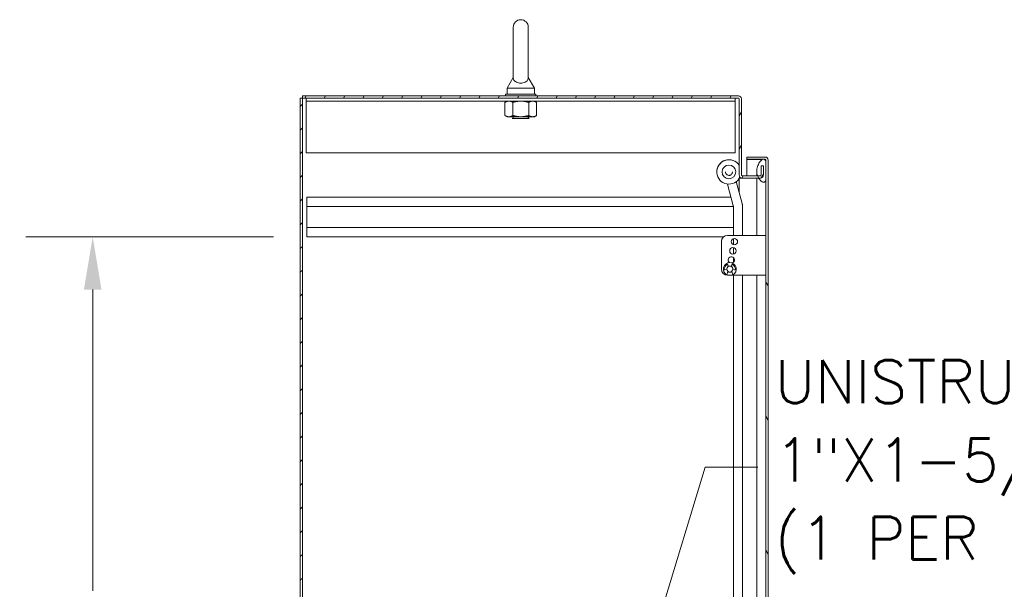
# Model space of a CAD drawing. Header units: inches. Extents: x 3 to 371, y 8 to 234.
# Tile 13 of 51: x 63 to 103, y 156 to 179. Entities that reach past the tile are written whole.
import ezdxf

# ---------------------------------------------------------------- set-up
doc = ezdxf.new("R2010")
doc.units = ezdxf.units.IN
doc.header["$LTSCALE"] = 22
doc.header["$MEASUREMENT"] = 0
for name, color, linetype, lineweight in [('Dimension (ANSI)', 7, 'Continuous', 5), ('Hatch (ANSI)', 7, 'Continuous', 5), ('Symbol (ANSI)', 7, 'Continuous', 5), ('Visible (ANSI)', 7, 'Continuous', 5)]:
    doc.layers.add(name, color=color, linetype=linetype, lineweight=lineweight)
doc.styles.add('ROMANS', font='romans.shx')
doc.dimstyles.new('Default (ANSI)', dxfattribs={"dimscale": 22, "dimtxt": 0.08, "dimasz": 0.098425, "dimexe": 0.125, "dimexo": 0.0625, "dimgap": 0.031496, "dimtad": 0, "dimtih": 1, "dimtoh": 1, "dimrnd": 1e-08, "dimzin": 0, "dimdsep": 46, "dimtxsty": 'ROMANS', "dimcen": 0.09, "dimdle": 0.393701, "dimclrd": 256, "dimclre": 256, "dimclrt": 256, "dimadec": 0, "dimazin": 0, "dimtfac": 1.25, "dimtofl": 0, "dimtmove": 0, "dimatfit": 3, "dimfxl": 0, "dimtolj": 1, "dimtzin": 0, "dimlwd": -1, "dimlwe": -1, "dimarcsym": 0})
doc.dimstyles.new('Default (ANSI)$7', dxfattribs={"dimscale": 22, "dimtxt": 0.08, "dimasz": 0.098425, "dimexe": 0.125, "dimexo": 0.0625, "dimgap": 0.031496, "dimtad": 0, "dimtih": 1, "dimtoh": 1, "dimrnd": 1e-08, "dimzin": 0, "dimdsep": 46, "dimtxsty": 'ROMANS', "dimcen": 0.09, "dimdle": 0.393701, "dimclrd": 256, "dimclre": 256, "dimclrt": 256, "dimadec": 0, "dimazin": 0, "dimtfac": 1.25, "dimtofl": 0, "dimtmove": 0, "dimatfit": 3, "dimfxl": 0, "dimtolj": 1, "dimtzin": 0, "dimlwd": -1, "dimlwe": -1, "dimarcsym": 0})

# ---------------------------------------------------------------- blocks, each defined once
blk = doc.blocks.new('*D23')
at = {"layer": 'Defpoints', "color": 0}
for p in [(65.766, 170.055), (74.568, 170.055), (74.568, 140.93)]:
    blk.add_point(p, dxfattribs=at)
at = {"layer": 'Dimension (ANSI)'}
for p, q in [((73.193, 170.055), (63.016, 170.055)), ((65.766, 167.89), (65.766, 155.532)), ((65.766, 143.096), (65.766, 149.453)), ((73.193, 140.93), (63.016, 140.93))]:
    blk.add_line(p, q, dxfattribs=at)
for points in [[(65.405, 167.89), (66.127, 167.89), (65.766, 170.055)], [(65.405, 143.096), (66.127, 143.096), (65.766, 140.93)]]:
    blk.add_solid(points, dxfattribs=at)
at = {"layer": 'Dimension (ANSI)', "insert": (65.766, 152.493), "char_height": 1.76, "attachment_point": 5, "style": 'ROMANS'}
blk.add_mtext('\\A1;29.13\\PTYP.', dxfattribs=at)

msp = doc.modelspace()

# ---------------------------------------------------------------- hatches: boundary and pattern name
at = {"layer": 'Hatch (ANSI)'}
h = msp.add_hatch(dxfattribs=at)
h.set_pattern_fill('ANSI31', color=256, scale=5.5, style=0)
h.paths.add_polyline_path([(74.38, 175.7467), (74.2863, 175.7467), (74.2863, 103.8091), (74.38, 103.8091)])
h = msp.add_hatch(dxfattribs=at)
h.set_pattern_fill('ANSI31', color=256, scale=5.5, angle=15, style=0)
edge = h.paths.add_edge_path()
edge.add_ellipse((92.2863, 175.7154), major_axis=(0.1249, 0), ratio=1, start_angle=0, end_angle=90)
edge.add_line((92.2863, 175.8404), (74.38, 175.8404))
edge.add_line((74.38, 175.8404), (74.38, 175.7467))
edge.add_line((74.38, 175.7467), (92.2863, 175.7467))
edge.add_ellipse((92.2863, 175.7154), major_axis=(0, 0.0313), ratio=1, start_angle=270, end_angle=360, ccw=False)
edge.add_line((92.3176, 175.7154), (92.3176, 172.5903))
edge.add_ellipse((92.4425, 172.5903), major_axis=(-0.1249, 0), ratio=1, start_angle=0, end_angle=90)
edge.add_line((92.4425, 172.4654), (93.1235, 172.4654))
edge.add_line((93.1235, 172.4654), (93.1926, 172.4654))
edge.add_ellipse((93.1926, 172.5903), major_axis=(0, -0.1249), ratio=1, start_angle=0, end_angle=90)
edge.add_line((93.3176, 172.5903), (93.3176, 172.9654))
edge.add_line((93.3176, 172.9654), (93.2239, 172.9654))
edge.add_line((93.2239, 172.9654), (93.2239, 172.5903))
edge.add_ellipse((93.1926, 172.5903), major_axis=(0.0313, 0), ratio=1, start_angle=270, end_angle=360, ccw=False)
edge.add_line((93.1926, 172.5591), (93.0797, 172.5591))
edge.add_line((93.0797, 172.5591), (92.4425, 172.5591))
edge.add_ellipse((92.4425, 172.5903), major_axis=(0, -0.0312), ratio=1, start_angle=270, end_angle=360, ccw=False)
edge.add_line((92.4113, 172.5903), (92.4113, 175.7154))
h = msp.add_hatch(dxfattribs=at)
h.set_pattern_fill('ANSI31', color=256, scale=22, angle=75, style=0)
edge = h.paths.add_edge_path()
edge.add_line((92.6381, 173.2333), (93.2944, 173.2333))
edge.add_line((93.2944, 173.2333), (93.3504, 173.2333))
edge.add_line((93.3504, 173.2333), (93.3881, 173.2333))
edge.add_ellipse((93.3881, 173.2021), major_axis=(0, 0.0312), ratio=1, start_angle=270, end_angle=360, ccw=False)
edge.add_line((93.4194, 173.2021), (93.4194, 173.1396))
edge.add_line((93.4194, 173.1396), (93.4194, 172.3896))
edge.add_line((93.4194, 172.3896), (93.4194, 111.6396))
edge.add_line((93.4194, 111.6396), (93.4194, 110.8896))
edge.add_line((93.4194, 110.8896), (93.4194, 110.827))
edge.add_ellipse((93.3881, 110.827), major_axis=(0.0312, 0), ratio=1, start_angle=270, end_angle=360, ccw=False)
edge.add_line((93.3881, 110.7957), (93.3502, 110.7957))
edge.add_line((93.3502, 110.7957), (93.2947, 110.7957))
edge.add_line((93.2947, 110.7957), (92.6381, 110.7957))
edge.add_line((92.6381, 110.7957), (92.6381, 110.702))
edge.add_line((92.6381, 110.702), (93.3881, 110.702))
edge.add_ellipse((93.3881, 110.827), major_axis=(0, -0.1249), ratio=1, start_angle=0, end_angle=90)
edge.add_line((93.5131, 110.827), (93.5131, 173.2021))
edge.add_ellipse((93.3881, 173.2021), major_axis=(0.1249, 0), ratio=1, start_angle=0, end_angle=90)
edge.add_line((93.3881, 173.327), (92.6381, 173.327))
edge.add_line((92.6381, 173.327), (92.6381, 173.2333))
h = msp.add_hatch(dxfattribs=at)
h.set_pattern_fill('ANSI31', color=256, scale=22, angle=-15, style=0)
edge = h.paths.add_edge_path()
edge.add_spline(control_points=[(93.2944, 111.7333), (93.2748, 111.7269), (93.2559, 111.7152), (93.2185, 111.6865), (93.1989, 111.6668), (93.144, 111.6025), (93.1073, 111.5435), (93.0618, 111.4226), (93.043, 111.3512), (93.0444, 111.2646)], knot_values=[-2.2571609, -2.2571609, -2.2571609, -2.2571609, -1.9421555, -1.9421555, -1.5382838, -1.5382838, -0.6602481, -0.6602481, 0, 0, 0, 0], degree=3, periodic=0)
edge.add_spline(control_points=[(93.0444, 111.2646), (93.0454, 111.2051), (93.056, 111.1466), (93.0743, 111.0904)], knot_values=[-1.0483302, -1.0483302, -1.0483302, -1.0483302, -0.7586, -0.7586, -0.7586, -0.7586], degree=3, periodic=0)
edge.add_spline(control_points=[(93.0743, 111.0904), (93.0773, 111.0814), (93.0805, 111.0724), (93.0926, 111.0401), (93.1026, 111.0177), (93.1133, 110.9967)], knot_values=[-0.7586, -0.7586, -0.7586, -0.7586, -0.7120009, -0.7120009, -0.5895044, -0.5895044, -0.5895044, -0.5895044], degree=3, periodic=0)
edge.add_spline(control_points=[(93.1133, 110.9967), (93.1319, 110.9599), (93.1527, 110.927), (93.1979, 110.8673), (93.2243, 110.8395), (93.2639, 110.8102), (93.2788, 110.8012), (93.2944, 110.7958)], knot_values=[-0.5895044, -0.5895044, -0.5895044, -0.5895044, -0.3751501, -0.3751501, -0.1257788, -0.1257788, 0, 0, 0, 0], degree=3, periodic=0)
edge.add_spline(control_points=[(93.2944, 110.7958), (93.2945, 110.7958), (93.2946, 110.7957), (93.2947, 110.7957)], knot_values=[-0.4962532, -0.4962532, -0.4962532, -0.4962532, -0.4953667, -0.4953667, -0.4953667, -0.4953667], degree=3, periodic=0)
edge.add_spline(control_points=[(93.2947, 110.7957), (93.301, 110.7935), (93.3076, 110.7919), (93.3205, 110.7903), (93.3268, 110.7903), (93.339, 110.7919), (93.3447, 110.7934), (93.3502, 110.7957)], knot_values=[-0.4953667, -0.4953667, -0.4953667, -0.4953667, -0.4372195, -0.4372195, -0.3825643, -0.3825643, -0.3303998, -0.3303998, -0.3303998, -0.3303998], degree=3, periodic=0)
edge.add_spline(control_points=[(93.3502, 110.7957), (93.3531, 110.7969), (93.356, 110.7984), (93.3694, 110.8062), (93.3784, 110.8149), (93.4, 110.8423), (93.4108, 110.8653), (93.4194, 110.8896)], knot_values=[-0.3303998, -0.3303998, -0.3303998, -0.3303998, -0.3022453, -0.3022453, -0.195919, -0.195919, 0, 0, 0, 0], degree=3, periodic=0)
edge.add_line((93.4194, 110.8896), (93.4194, 111.6396))
edge.add_spline(control_points=[(93.4194, 111.6396), (93.4144, 111.6541), (93.4083, 111.6689), (93.3949, 111.6935), (93.3877, 111.7044), (93.3722, 111.7206), (93.3644, 111.7268), (93.3472, 111.7353), (93.3384, 111.7377), (93.3173, 111.739), (93.3056, 111.737), (93.2944, 111.7333)], knot_values=[-0.4494753, -0.4494753, -0.4494753, -0.4494753, -0.3321231, -0.3321231, -0.2359747, -0.2359747, -0.1608287, -0.1608287, -0.089664, -0.089664, 0, 0, 0, 0], degree=3, periodic=0)
edge = h.paths.add_edge_path()
edge.add_spline(control_points=[(93.0444, 172.7646), (93.0433, 172.6971), (93.0545, 172.6307), (93.0777, 172.5646), (93.0787, 172.5618), (93.0797, 172.5591)], knot_values=[-1.0427391, -1.0427391, -1.0427391, -1.0427391, -0.7197579, -0.7197579, -0.7055776, -0.7055776, -0.7055776, -0.7055776], degree=3, periodic=0)
edge.add_spline(control_points=[(93.0797, 172.5591), (93.0921, 172.5252), (93.1071, 172.4938), (93.1235, 172.4654)], knot_values=[-0.7055776, -0.7055776, -0.7055776, -0.7055776, -0.5308927, -0.5308927, -0.5308927, -0.5308927], degree=3, periodic=0)
edge.add_spline(control_points=[(93.1235, 172.4654), (93.1362, 172.4434), (93.1498, 172.4231), (93.1903, 172.3699), (93.2191, 172.3409), (93.2614, 172.3107), (93.2776, 172.3013), (93.2944, 172.2958)], knot_values=[-0.5308927, -0.5308927, -0.5308927, -0.5308927, -0.3955238, -0.3955238, -0.1347707, -0.1347707, 0, 0, 0, 0], degree=3, periodic=0)
edge.add_spline(control_points=[(93.2944, 172.2958), (93.3011, 172.2936), (93.3081, 172.292), (93.3216, 172.2905), (93.3281, 172.2905), (93.3438, 172.2927), (93.3525, 172.2958), (93.371, 172.3069), (93.3797, 172.3155), (93.3986, 172.3401), (93.4095, 172.3608), (93.4194, 172.3896)], knot_values=[-0.6647416, -0.6647416, -0.6647416, -0.6647416, -0.5774144, -0.5774144, -0.4971613, -0.4971613, -0.3816552, -0.3816552, -0.2317188, -0.2317188, 0, 0, 0, 0], degree=3, periodic=0)
edge.add_line((93.4194, 172.3896), (93.4194, 173.1396))
edge.add_spline(control_points=[(93.4194, 173.1396), (93.4142, 173.1544), (93.4078, 173.1694), (93.3939, 173.1944), (93.3863, 173.2053), (93.3704, 173.2216), (93.3626, 173.2276), (93.3526, 173.2324), (93.3515, 173.2329), (93.3504, 173.2333)], knot_values=[-0.4489058, -0.4489058, -0.4489058, -0.4489058, -0.3290151, -0.3290151, -0.2310988, -0.2310988, -0.1559399, -0.1559399, -0.1468565, -0.1468565, -0.1468565, -0.1468565], degree=3, periodic=0)
edge.add_spline(control_points=[(93.3504, 173.2333), (93.3431, 173.2364), (93.3355, 173.2381), (93.3162, 173.2391), (93.3051, 173.237), (93.2944, 173.2333)], knot_values=[-0.1468565, -0.1468565, -0.1468565, -0.1468565, -0.085923, -0.085923, 0, 0, 0, 0], degree=3, periodic=0)
edge.add_spline(control_points=[(93.2944, 173.2333), (93.2755, 173.2268), (93.2574, 173.2149), (93.2217, 173.186), (93.2029, 173.1661), (93.1505, 173.1021), (93.114, 173.0427), (93.0679, 172.9253), (93.0459, 172.8533), (93.0444, 172.7646)], knot_values=[-2.3914218, -2.3914218, -2.3914218, -2.3914218, -2.0558457, -2.0558457, -1.6231424, -1.6231424, -0.6762108, -0.6762108, 0, 0, 0, 0], degree=3, periodic=0)

# ---------------------------------------------------------------- linework, layer by layer
at = {"layer": 'Visible (ANSI)'}
for p, q in [((83.0388, 178.6529), (83.0388, 176.5929)), ((83.6588, 176.5929), (83.6588, 178.6529)), ((83.0388, 176.5929), (82.7888, 176.1529)), ((83.6588, 176.5929), (83.9088, 176.1529)), ((82.7888, 176.1529), (83.9088, 176.1529)), ((82.7888, 176.1529), (82.7888, 175.9029)), ((83.9088, 176.1529), (83.9088, 175.9029)), ((74.38, 175.7467), (74.2863, 175.7467)), ((74.2863, 175.7467), (74.2863, 103.8091)), ((92.2863, 175.8404), (74.38, 175.8404)), ((74.38, 175.8404), (74.38, 175.7467)), ((74.38, 103.8091), (74.38, 175.7467)), ((74.38, 175.7467), (92.2863, 175.7467)), ((74.5363, 175.6217), (74.5363, 175.7467)), ((74.5363, 175.6217), (92.1613, 175.6217)), ((74.5363, 175.6217), (74.5363, 175.6061)), ((74.5363, 175.6061), (74.5363, 173.4967)), ((82.7863, 175.6217), (82.6993, 175.5715)), ((82.6993, 175.0309), (82.6993, 175.5715)), ((83.9738, 175.9029), (82.7238, 175.9029)), ((82.7238, 175.9029), (82.7238, 175.8404)), ((83.024, 175.0309), (83.024, 175.5715)), ((83.6736, 175.0309), (83.6736, 175.5715)), ((83.9113, 175.6217), (83.9983, 175.5715)), ((83.9738, 175.9029), (83.9738, 175.8404)), ((83.9983, 175.0309), (83.9983, 175.5715)), ((92.1613, 175.6217), (92.1613, 175.7467)), ((92.1613, 175.6217), (92.1613, 175.6061)), ((92.1613, 173.4967), (92.1613, 175.6061)), ((92.3176, 175.7154), (92.3176, 172.5903)), ((92.4113, 172.5903), (92.4113, 175.7154)), ((82.7863, 174.9807), (82.6993, 175.0309)), ((82.7863, 174.9807), (82.8617, 174.9807)), ((82.8617, 174.9807), (83.3488, 174.9807)), ((82.9738, 174.9807), (82.9738, 174.9766)), ((83.7238, 174.9766), (82.9738, 174.9766)), ((83.0338, 174.9454), (82.9738, 174.9766)), ((83.0338, 174.9204), (83.0002, 174.9029)), ((83.6974, 174.9029), (83.0002, 174.9029)), ((83.3488, 174.9807), (83.8359, 174.9807)), ((83.6638, 174.9454), (83.7238, 174.9766)), ((83.6638, 174.9204), (83.6974, 174.9029)), ((83.7238, 174.9807), (83.7238, 174.9766)), ((83.8359, 174.9807), (83.9113, 174.9807)), ((83.9113, 174.9807), (83.9983, 175.0309)), ((74.5363, 173.4967), (92.1613, 173.4967)), ((93.3881, 173.327), (92.6381, 173.327)), ((92.6381, 173.327), (92.6381, 173.2333)), ((92.6381, 173.2333), (93.3881, 173.2333)), ((93.2705, 173.2223), (92.6381, 173.2223)), ((92.6381, 173.2223), (92.6381, 172.5591)), ((93.3881, 173.2223), (93.3688, 173.2223)), ((93.4194, 173.2021), (93.4194, 110.827)), ((93.4194, 172.3896), (93.4194, 173.1396)), ((93.5131, 110.827), (93.5131, 173.2021)), ((91.4009, 172.7158), (91.4009, 172.7161)), ((91.6196, 172.7157), (91.6196, 172.7157)), ((91.7603, 172.7157), (91.7603, 172.7155)), ((92.0415, 172.7157), (92.0415, 172.7155)), ((92.1821, 172.7157), (92.1821, 172.7157)), ((93.0443, 172.5591), (93.0443, 172.7553)), ((93.3176, 172.9654), (93.2239, 172.9654)), ((93.2239, 172.9654), (93.2239, 172.5903)), ((93.3176, 172.5903), (93.3176, 172.9654)), ((92.203, 172.3175), (92.4437, 171.4193)), ((92.3176, 171.89), (92.3176, 172.4395)), ((92.4425, 172.4654), (92.3336, 172.4654)), ((93.1926, 172.5591), (92.4425, 172.5591)), ((92.4425, 172.4654), (93.1926, 172.4654)), ((93.0443, 172.2646), (93.0443, 172.4654)), ((91.8388, 172.2197), (92.0795, 171.3211)), ((93.0443, 170.1083), (93.0443, 172.2646)), ((74.5676, 171.6804), (91.9833, 171.6804)), ((74.5676, 171.2954), (74.5676, 171.6804)), ((74.5676, 171.2954), (74.5676, 170.4404)), ((74.5676, 171.2954), (92.083, 171.2954)), ((92.083, 171.2952), (92.083, 170.1083)), ((92.46, 171.2952), (92.46, 171.2959)), ((92.46, 170.1083), (92.46, 171.2952)), ((74.5676, 170.4404), (92.083, 170.4404)), ((74.5676, 170.0554), (74.5676, 170.4404)), ((74.5676, 170.0554), (91.6856, 170.0554)), ((91.8394, 170.1083), (93.2944, 170.1083)), ((92.083, 169.9776), (92.083, 169.729)), ((93.4194, 170.1083), (93.2944, 170.1083)), ((91.5894, 168.7283), (91.5894, 169.8583)), ((92.083, 169.6076), (92.083, 169.349)), ((92.083, 169.2042), (92.083, 169.0024)), ((91.8122, 168.7241), (91.7387, 168.6973)), ((91.8586, 168.8996), (91.8804, 168.8395)), ((91.9934, 168.8395), (92.0152, 168.8996)), ((92.1351, 168.6973), (92.0616, 168.7241)), ((91.8169, 168.4904), (91.8554, 168.6339)), ((93.2944, 168.4783), (91.8394, 168.4783)), ((92.0184, 168.6339), (92.0569, 168.4904)), ((92.083, 168.4783), (92.083, 142.5452)), ((92.46, 143.2852), (92.46, 168.4783)), ((93.0443, 142.3785), (93.0443, 168.4783)), ((93.2944, 168.4783), (93.4194, 168.4783))]:
    msp.add_line(p, q, dxfattribs=at)
for centre, radius in [((91.9009, 172.7157), 0.2812), ((92.1244, 169.8533), 0.131), ((92.0619, 169.4783), 0.131), ((91.9369, 168.7283), 0.1247)]:
    msp.add_circle(centre, radius, dxfattribs=at)
for centre, radius, start, end in [((83.3488, 178.6529), 0.31, 0, 180), ((92.2863, 175.7154), 0.1249, 0, 90), ((92.2863, 175.7154), 0.0313, 0, 90), ((83.0273, 174.9329), 0.0141, 297.5, 62.5), ((83.6703, 174.9329), 0.0141, 117.5, 242.5), ((93.3881, 173.2021), 0.1249, 0, 90), ((93.3881, 173.2021), 0.0312, 0, 90), ((92.4425, 172.5903), 0.1249, 180, 270), ((92.4425, 172.5903), 0.0312, 180, 270), ((93.1926, 172.5903), 0.1249, 270, 0), ((93.1926, 172.5903), 0.0313, 270, 0), ((91.8394, 169.8583), 0.25, 90, 180), ((91.9994, 169.1033), 0.131, 284.99173, 236.08362), ((91.8394, 168.7283), 0.25, 180, 270), ((91.9369, 168.7283), 0.2665, 296.76174, 243.23826), ((91.7301, 168.7208), 0.025, 172.8628, 290), ((91.9692, 168.6909), 0.266, 123.83201, 172.8628), ((91.9369, 168.7283), 0.131, 116.58666, 182.83712), ((91.8351, 168.891), 0.025, 20, 123.83201), ((91.9369, 168.7283), 0.131, 357.16288, 63.41334), ((92.0387, 168.891), 0.025, 56.16799, 160), ((91.9045, 168.6909), 0.266, 7.1372, 56.16799), ((92.1437, 168.7208), 0.025, 250, 7.1372), ((91.9369, 168.7283), 0.131, 230.50039, 309.49961)]:
    msp.add_arc(centre, radius, start, end, dxfattribs=at)
for centre, major_axis, ratio, start_param, end_param in [((91.9009, 172.7158), (0.4167, 0.2763), 0.9999997, 0, 5.2578269), ((91.9009, 172.7161), (0.4167, 0.2763), 0.9999997, 0, 2.5561122), ((91.9009, 172.7157), (-0.2812, 0), 0.9999992, 3.1415927, 6.2831853)]:
    msp.add_ellipse(centre, major_axis=major_axis, ratio=ratio, start_param=start_param, end_param=end_param, dxfattribs=at)
for points, knots in [([(83.6588, 176.5929), (83.6588, 176.5929), (83.6588, 176.5913), (83.6586, 176.5816), (83.658, 176.5689), (83.651, 176.5299), (83.6392, 176.4928), (83.5865, 176.4335), (83.5599, 176.4139), (83.5026, 176.3849), (83.4717, 176.3742), (83.4069, 176.3609), (83.3745, 176.3579), (83.3104, 176.3589), (83.2798, 176.3626), (83.2206, 176.3761), (83.1931, 176.386), (83.1406, 176.4123), (83.1173, 176.4293), (83.0756, 176.4711), (83.0603, 176.4969), (83.0401, 176.5518), (83.039, 176.5787), (83.0388, 176.5914), (83.0388, 176.5929), (83.0388, 176.5929)], [0.9142381, 0.9142381, 0.9142381, 0.9142381, 0.9520549, 0.9520549, 1.0311037, 1.0311037, 1.1787345, 1.1787345, 1.276263, 1.276263, 1.362415, 1.362415, 1.4398265, 1.4398265, 1.5142017, 1.5142017, 1.5926848, 1.5926848, 1.6852455, 1.6852455, 1.8026878, 1.8026878, 1.9462224, 1.9462224, 1.9858069, 1.9858069, 1.9858069, 1.9858069]), ([(93.2944, 173.2333), (93.2755, 173.2268), (93.2574, 173.2149), (93.2217, 173.186), (93.2029, 173.1661), (93.1505, 173.1021), (93.114, 173.0427), (93.0679, 172.9253), (93.0459, 172.8533), (93.0444, 172.7646)], [-2.3914218, -2.3914218, -2.3914218, -2.3914218, -2.0558457, -2.0558457, -1.6231424, -1.6231424, -0.6762108, -0.6762108, 0, 0, 0, 0]), ([(93.4194, 173.1396), (93.4142, 173.1544), (93.4078, 173.1694), (93.3939, 173.1944), (93.3863, 173.2053), (93.3704, 173.2216), (93.3626, 173.2276), (93.3454, 173.2358), (93.3367, 173.2381), (93.3162, 173.2391), (93.3051, 173.237), (93.2944, 173.2333)], [-0.44890583, -0.44890583, -0.44890583, -0.44890583, -0.32901514, -0.32901514, -0.23109884, -0.23109884, -0.15593989, -0.15593989, -0.08592304, -0.08592304, 0, 0, 0, 0]), ([(93.4194, 173.2021), (93.4194, 173.2084), (93.4063, 173.2148), (93.3909, 173.2211), (93.39, 173.2215), (93.3891, 173.2219), (93.3881, 173.2223)], [0, 0, 0, 0, 1.4834748, 1.4834748, 1.4834748, 1.5707963, 1.5707963, 1.5707963, 1.5707963]), ([(92.0415, 172.7155), (92.0415, 172.7005), (92.0391, 172.6855), (92.0296, 172.657), (92.0226, 172.6436), (92.0047, 172.6195), (91.9938, 172.6089), (91.9692, 172.5917), (91.9556, 172.5851), (91.9268, 172.5765), (91.9118, 172.5745), (91.8818, 172.5754), (91.8669, 172.5782), (91.8387, 172.5885), (91.8254, 172.5959), (91.8019, 172.6145), (91.7916, 172.6257), (91.7751, 172.6508), (91.7689, 172.6646), (91.7619, 172.691), (91.7603, 172.7032), (91.7603, 172.7155)], [3.8213534, 3.8213534, 3.8213534, 3.8213534, 4.1413533, 4.1413533, 4.4613533, 4.4613533, 4.7813532, 4.7813532, 5.1013533, 5.1013533, 5.4213533, 5.4213533, 5.7413534, 5.7413534, 6.0613535, 6.0613535, 6.3813536, 6.3813536, 6.7013535, 6.7013535, 6.9629461, 6.9629461, 6.9629461, 6.9629461]), ([(93.0444, 172.7646), (93.0433, 172.6971), (93.0545, 172.6307), (93.099, 172.5038), (93.1305, 172.4485), (93.1903, 172.3699), (93.2191, 172.3409), (93.2614, 172.3107), (93.2776, 172.3013), (93.2944, 172.2958)], [-1.0427391, -1.0427391, -1.0427391, -1.0427391, -0.7197579, -0.7197579, -0.3955238, -0.3955238, -0.1347707, -0.1347707, 0, 0, 0, 0]), ([(93.2944, 172.2958), (93.3011, 172.2936), (93.3081, 172.292), (93.3216, 172.2905), (93.3281, 172.2905), (93.3438, 172.2927), (93.3525, 172.2958), (93.371, 172.3069), (93.3797, 172.3155), (93.3986, 172.3401), (93.4095, 172.3608), (93.4194, 172.3896)], [-0.66474161, -0.66474161, -0.66474161, -0.66474161, -0.57741441, -0.57741441, -0.49716126, -0.49716126, -0.38165516, -0.38165516, -0.23171884, -0.23171884, 0, 0, 0, 0]), ([(92.0795, 171.3211), (92.08, 171.3194), (92.0804, 171.3177), (92.0811, 171.3143), (92.0814, 171.3126), (92.082, 171.3091), (92.0822, 171.3074), (92.0826, 171.3039), (92.0827, 171.3022), (92.0829, 171.2987), (92.083, 171.297), (92.083, 171.2952)], [4.45058959, 4.45058959, 4.45058959, 4.45058959, 4.50294947, 4.50294947, 4.55530935, 4.55530935, 4.60766923, 4.60766923, 4.6600291, 4.6600291, 4.71238898, 4.71238898, 4.71238898, 4.71238898]), ([(92.4437, 171.4193), (92.4459, 171.4113), (92.4478, 171.4032), (92.4513, 171.3869), (92.4528, 171.3787), (92.4554, 171.3623), (92.4565, 171.354), (92.4582, 171.3375), (92.4589, 171.3292), (92.4597, 171.3125), (92.46, 171.3042), (92.46, 171.2959)], [4.45058959, 4.45058959, 4.45058959, 4.45058959, 4.50294947, 4.50294947, 4.55530935, 4.55530935, 4.60766923, 4.60766923, 4.6600291, 4.6600291, 4.71238898, 4.71238898, 4.71238898, 4.71238898])]:
    msp.add_open_spline(points, degree=3, knots=knots, dxfattribs=at)
for points in [[(82.8617, 175.6217), (82.7863, 175.6217), (82.6993, 175.5715)], [(83.024, 175.5715), (82.937, 175.6217), (82.8617, 175.6217)], [(83.3488, 175.6217), (83.1981, 175.6217), (83.024, 175.5715)], [(83.6736, 175.5715), (83.4995, 175.6217), (83.3488, 175.6217)], [(83.8359, 175.6217), (83.7606, 175.6217), (83.6736, 175.5715)], [(83.9983, 175.5715), (83.9113, 175.6217), (83.8359, 175.6217)], [(82.6993, 175.0309), (82.7863, 174.9807), (82.8617, 174.9807)], [(82.8617, 174.9807), (82.937, 174.9807), (83.024, 175.0309)], [(83.024, 175.0309), (83.1981, 174.9807), (83.3488, 174.9807)], [(83.3488, 174.9807), (83.4995, 174.9807), (83.6736, 175.0309)], [(83.6736, 175.0309), (83.7606, 174.9807), (83.8359, 174.9807)], [(83.8359, 174.9807), (83.9113, 174.9807), (83.9983, 175.0309)]]:
    msp.add_rational_spline(points, [1, 1.0379548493, 1], degree=2, dxfattribs=at)
msp.add_open_spline([(93.414, 173.2196), (93.4055, 173.2205), (93.3968, 173.2214), (93.3881, 173.2223)], degree=3, dxfattribs=at)

# ---------------------------------------------------------------- texts
at = {"layer": 'Symbol (ANSI)', "insert": (93.7837, 160.6047), "char_height": 1.76, "width": 25.72524, "attachment_point": 4, "line_spacing_factor": 1.093904, "style": 'ROMANS'}
msp.add_mtext('{\\fRomanS|b0|i0;\\H1.7600;UNISTRUT,304,SS,\\P1"X1-5/8"X16.75"\\P\\fromans|b0|i0;\\H1.7600;(1 PER SIDE)}', dxfattribs=at)

# ---------------------------------------------------------------- dimensions: what is measured, and where the dimension line sits
at = {"layer": 'Dimension (ANSI)'}
dim = msp.add_linear_dim(base=(65.7659346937, 170.0553906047), p1=(74.5675987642, 140.9303906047), p2=(74.5675987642, 170.0553906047), angle=270, text='<>\\PTYP.', dimstyle='Default (ANSI)', override={"dimdec": 2, "dimtp": 0, "dimtm": 0, "dimtdec": 2, "dimatfit": 1}, dxfattribs=at)
dim.commit()
dim.dimension.update_dxf_attribs({"geometry": '*D23', "text_midpoint": (65.7659346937, 152.4928906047), "dimtype": 160})

# ---------------------------------------------------------------- leaders
at = {"layer": 'Symbol (ANSI)', "annotation_type": 0, "has_hookline": 1, "hookline_direction": 0, "text_width": 24.7961}
msp.add_leader([(85.4305, 142.5554), (90.9255, 160.6047), (93.0908, 160.6047)], dimstyle='Default (ANSI)$7', override={"dimtad": 0}, dxfattribs=at)

doc.saveas('drawing.dxf')
